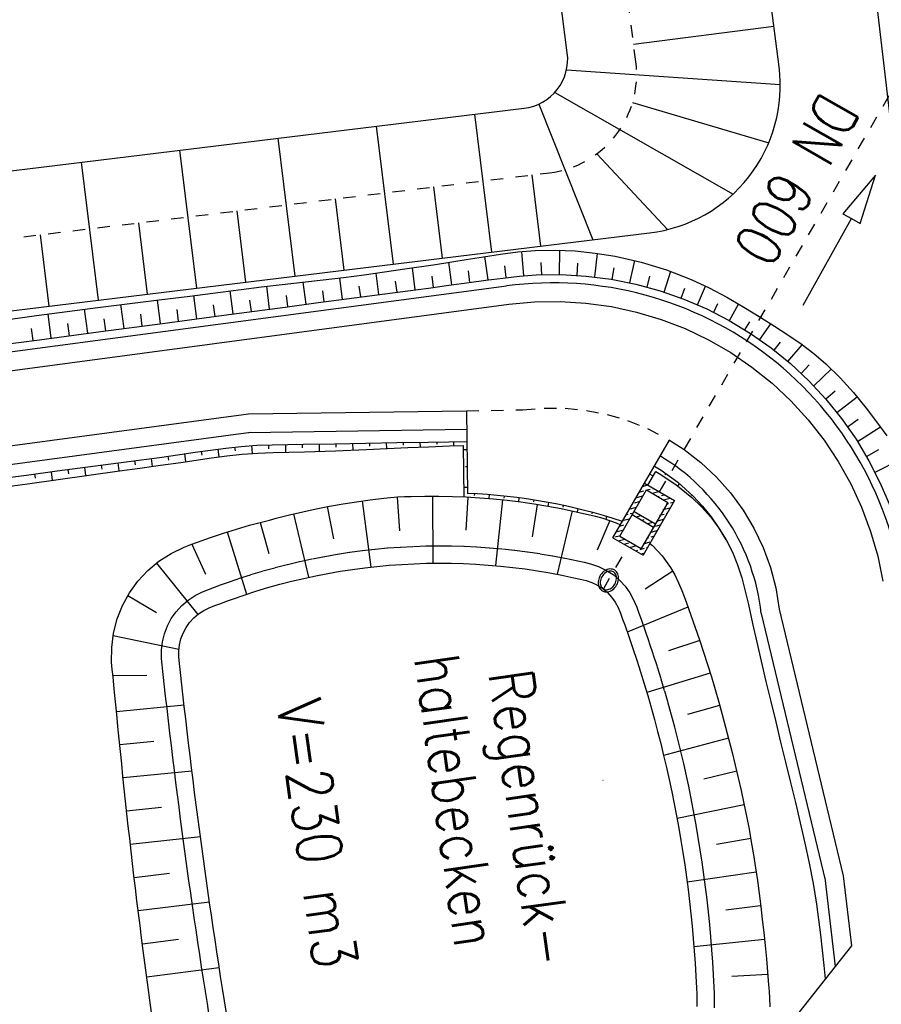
# Model space of a CAD drawing. Extents: x 446388 to 447135, y 445359 to 446567.
# Tile 32 of 80: x 446531 to 446566, y 445851 to 445891. Entities that reach past the tile are written whole.
import ezdxf

# ---------------------------------------------------------------- set-up
doc = ezdxf.new("R2010")
doc.units = 0
doc.header["$LTSCALE"] = 2
doc.header["$MEASUREMENT"] = 0
for name, pattern in [('ACAD_ISO03W100', [0.5, 0.25, -0.25]), ('AUSGEZOGEN', [0]), ('PUNKTX2', [0.5, 0.25, -0.25]), ('STRICHLINIEX2', [0.5, 0.25, -0.25])]:
    doc.linetypes.add(name, pattern=pattern)
for name, color, linetype in [('DB-Andere_Planungen', 15, 'CONTINUOUS'), ('DB-GRABEN', 15, 'AUSGEZOGEN'), ('DB-RRB_41-201d', 15, 'CONTINUOUS'), ('DB-Wege', 15, 'CONTINUOUS'), ('FBRTOP', 250, 'AUSGEZOGEN')]:
    doc.layers.add(name, color=color, linetype=linetype)
doc.styles.add('ROMANS', font='romans.shx', dxfattribs={"width": 0.8})

msp = doc.modelspace()

# ---------------------------------------------------------------- linework, layer by layer
at = {"layer": 'DB-Andere_Planungen', "linetype": 'Continuous'}
for p, q in [((446561.74, 445888.807), (446559.284, 445908.076)), ((446553.191, 445889.365), (446551.011, 445906.472)), ((446553.191, 445889.365), (446551.011, 445906.472)), ((446561.533, 445890.429), (446555.869, 445889.707)), ((446561.533, 445890.429), (446555.869, 445889.707)), ((446553.159, 445888.675), (446561.788, 445888.093)), ((446553.159, 445888.675), (446561.788, 445888.093)), ((446552.688, 445887.768), (446559.884, 445883.664)), ((446552.688, 445887.768), (446559.884, 445883.664)), ((446555.826, 445887.354), (446561.321, 445885.728)), ((446555.826, 445887.354), (446561.321, 445885.728)), ((446500.394, 445880.913), (446551.449, 445887.127)), ((446500.394, 445880.913), (446551.449, 445887.127)), ((446552.035, 445887.292), (446554.223, 445881.814)), ((446550.141, 445881.317), (446549.464, 445886.885)), ((446550.141, 445881.317), (446549.464, 445886.885)), ((446546.171, 445880.834), (446545.493, 445886.402)), ((446546.171, 445880.834), (446545.493, 445886.402)), ((446542.2, 445880.351), (446541.522, 445885.919)), ((446542.2, 445880.351), (446541.522, 445885.919)), ((446538.229, 445879.867), (446537.551, 445885.436)), ((446538.229, 445879.867), (446537.551, 445885.436)), ((446554.382, 445885.286), (446557.235, 445882.226)), ((446534.259, 445879.384), (446533.581, 445884.952)), ((446534.259, 445879.384), (446533.581, 445884.952)), ((446552.127, 445881.559), (446551.776, 445884.437)), ((446552.127, 445881.559), (446551.776, 445884.437)), ((446548.156, 445881.075), (446547.806, 445883.954)), ((446548.156, 445881.075), (446547.806, 445883.954)), ((446544.185, 445880.592), (446543.835, 445883.471)), ((446544.185, 445880.592), (446543.835, 445883.471)), ((446540.215, 445880.109), (446539.864, 445882.987)), ((446540.215, 445880.109), (446539.864, 445882.987)), ((446536.244, 445879.626), (446535.894, 445882.504)), ((446536.244, 445879.626), (446535.894, 445882.504)), ((446499.794, 445875.189), (446556.513, 445882.093)), ((446532.273, 445879.142), (446531.923, 445882.021)), ((446532.273, 445879.142), (446531.923, 445882.021))]:
    msp.add_line(p, q, dxfattribs=at)
at = {"layer": 'DB-Andere_Planungen', "linetype": 'ACAD_ISO03W100'}
for p, q in [((446555.96, 445888.999), (446553.658, 445907.061)), ((446500.471, 445878.192), (446552.475, 445884.522))]:
    msp.add_line(p, q, dxfattribs=at)
at = {"layer": 'DB-Andere_Planungen', "linetype": 'Continuous'}
for centre, major_axis, start_param, end_param in [((446551.207, 445889.112), (1.414, 1.414), 4.048116, 5.624558), ((446551.207, 445889.112), (1.414, 1.414), 4.048116, 5.624558), ((446555.788, 445888.049), (5.941, 0.837), 4.693528, 6.26997), ((446554.91, 445858.006), (-1.414, 1.414), -0.649976, -0.645577)]:
    msp.add_ellipse(centre, major_axis=major_axis, ratio=1, start_param=start_param, end_param=end_param, dxfattribs=at)
at = {"layer": 'DB-Andere_Planungen', "linetype": 'ACAD_ISO03W100'}
msp.add_ellipse((446551.992, 445888.493), major_axis=(3.961, 0.557), ratio=1, start_param=4.69392, end_param=6.270362, dxfattribs=at)
at = {"layer": 'DB-GRABEN', "linetype": 'Continuous'}
msp.add_line((446565.246, 445895.061), (446568.136, 445870.215), dxfattribs=at)
at = {"layer": 'DB-RRB_41-201d', "linetype": 'STRICHLINIEX2'}
for p, q in [((446556.919, 445871.637), (446568.472, 445891.587)), ((446554.648, 445867.716), (446555.641, 445869.43))]:
    msp.add_line(p, q, dxfattribs=at)
at = {"layer": 'DB-RRB_41-201d', "linetype": 'Continuous'}
for p, q in [((446565.633, 445884.423), (446564.312, 445882.869)), ((446565.011, 445882.48), (446565.633, 445884.423)), ((446562.719, 445879.178), (446564.661, 445882.674)), ((446564.312, 445882.869), (446564.661, 445882.674)), ((446564.661, 445882.674), (446565.011, 445882.48)), ((446555.035, 445869.781), (446556.313, 445871.988)), ((446556.43, 445871.907), (446556.209, 445871.848)), ((446556.313, 445871.988), (446557.525, 445871.286)), ((446546.612, 445871.446), (446546.889, 445871.455)), ((446546.889, 445871.455), (446547.443, 445871.466)), ((446547.443, 445871.466), (446547.998, 445871.466)), ((446547.751, 445871.468), (446547.76, 445868.76)), ((446547.998, 445871.466), (446548.552, 445871.455)), ((446548.552, 445871.455), (446549.105, 445871.433)), ((446555.309, 445869.854), (446556.386, 445871.715)), ((446556.217, 445871.461), (446555.943, 445871.388)), ((446556.261, 445871.667), (446556.08, 445871.619)), ((446556.386, 445871.715), (446557.251, 445871.213)), ((446556.533, 445871.74), (446556.387, 445871.701)), ((446556.889, 445871.641), (446556.616, 445871.568)), ((446556.66, 445871.774), (446556.624, 445871.764)), ((446556.902, 445871.451), (446556.845, 445871.436)), ((446557.118, 445871.509), (446556.992, 445871.475)), ((446543.048, 445870.955), (446543.591, 445871.062)), ((446543.591, 445871.062), (446544.136, 445871.158)), ((446544.136, 445871.158), (446544.683, 445871.243)), ((446544.683, 445871.243), (446545.232, 445871.318)), ((446544.903, 445871.274), (446545.262, 445868.604)), ((446545.232, 445871.318), (446545.783, 445871.381)), ((446545.783, 445871.381), (446546.059, 445871.409)), ((446546.059, 445871.409), (446546.335, 445871.432)), ((446546.323, 445871.431), (446546.416, 445870.072)), ((446546.335, 445871.432), (446546.612, 445871.446)), ((446549.17, 445871.429), (446549.097, 445870.086)), ((446549.105, 445871.433), (446549.658, 445871.399)), ((446549.658, 445871.399), (446550.21, 445871.354)), ((446550.21, 445871.354), (446550.76, 445871.298)), ((446550.576, 445871.318), (446550.295, 445868.662)), ((446550.76, 445871.298), (446551.31, 445871.231)), ((446551.31, 445871.231), (446551.857, 445871.153)), ((446551.973, 445871.134), (446551.767, 445869.825)), ((446551.857, 445871.153), (446552.403, 445871.063)), ((446552.403, 445871.063), (446552.946, 445870.963)), ((446555.815, 445871.16), (446555.81, 445871.158)), ((446556.084, 445871.232), (446555.906, 445871.184)), ((446557.251, 445871.213), (446556.174, 445869.353)), ((446557.525, 445871.286), (446556.247, 445869.08)), ((446557.347, 445871.376), (446557.074, 445871.303)), ((446557.271, 445871.161), (446557.185, 445871.139)), ((446557.459, 445871.212), (446557.361, 445871.186)), ((446541.703, 445870.641), (446541.97, 445870.71)), ((446541.97, 445870.71), (446542.508, 445870.838)), ((446542.14, 445870.752), (446542.747, 445868.19)), ((446542.508, 445870.838), (446543.048, 445870.955)), ((446543.502, 445871.045), (446543.757, 445869.738)), ((446553.387, 445870.872), (446552.788, 445868.311)), ((446552.946, 445870.963), (446553.488, 445870.851)), ((446553.488, 445870.851), (446554.027, 445870.729)), ((446554.027, 445870.729), (446554.326, 445870.657)), ((446554.326, 445870.657), (446554.624, 445870.578)), ((446555.641, 445870.725), (446555.544, 445870.699)), ((446555.951, 445871.002), (446555.677, 445870.929)), ((446555.818, 445870.772), (446555.731, 445870.749)), ((446555.81, 445870.719), (446556.675, 445870.218)), ((446555.885, 445870.849), (446556.75, 445870.348)), ((446556.168, 445870.672), (446555.964, 445870.617)), ((446557.096, 445870.726), (446556.919, 445870.679)), ((446557.326, 445870.982), (446557.052, 445870.909)), ((446557.193, 445870.752), (446557.187, 445870.751)), ((446539.836, 445870.137), (446540.366, 445870.292)), ((446540.366, 445870.292), (446540.9, 445870.435)), ((446540.792, 445870.407), (446541.141, 445869.144)), ((446540.9, 445870.435), (446541.167, 445870.503)), ((446541.167, 445870.503), (446541.435, 445870.571)), ((446541.435, 445870.571), (446541.703, 445870.641)), ((446554.911, 445870.488), (446554.392, 445869.284)), ((446554.624, 445870.578), (446555.17, 445870.394)), ((446555.17, 445870.394), (446555.344, 445870.313)), ((446555.466, 445870.29), (446555.285, 445870.241)), ((446555.685, 445870.542), (446555.411, 445870.469)), ((446556.281, 445870.508), (446556.193, 445870.484)), ((446556.398, 445870.539), (446556.372, 445870.532)), ((446556.627, 445870.406), (446556.422, 445870.352)), ((446556.921, 445870.291), (446556.74, 445870.243)), ((446557.06, 445870.523), (446556.786, 445870.449)), ((446538.784, 445869.797), (446539.308, 445869.972)), ((446539.308, 445869.972), (446539.836, 445870.137)), ((446539.461, 445870.021), (446540.246, 445867.508)), ((446555.419, 445870.083), (446555.145, 445870.009)), ((446556.794, 445870.063), (446556.52, 445869.99)), ((446537.719, 445869.404), (446537.99, 445869.511)), ((446537.99, 445869.511), (446538.264, 445869.611)), ((446538.028, 445869.525), (446538.587, 445868.322)), ((446538.264, 445869.611), (446538.784, 445869.797)), ((446555.02, 445869.782), (446555.014, 445869.78)), ((446555.035, 445869.781), (446556.247, 445869.08)), ((446555.287, 445869.853), (446555.11, 445869.806)), ((446555.516, 445869.721), (446555.243, 445869.648)), ((446555.309, 445869.854), (446556.174, 445869.353)), ((446555.66, 445869.565), (446555.479, 445869.517)), ((446556.528, 445869.604), (446556.254, 445869.53)), ((446556.475, 445869.784), (446556.387, 445869.76)), ((446556.524, 445869.558), (446556.625, 445869.474)), ((446556.661, 445869.833), (446556.566, 445869.808)), ((446556.625, 445869.474), (446557.022, 445869.052)), ((446536.705, 445868.84), (446537.196, 445869.151)), ((446537.196, 445869.151), (446537.719, 445869.404)), ((446555.974, 445869.455), (446555.702, 445869.382)), ((446556.029, 445869.276), (446555.931, 445869.249)), ((446556.3, 445869.349), (446556.119, 445869.3)), ((446556.262, 445869.144), (446556.16, 445869.117)), ((446556.395, 445869.374), (446556.391, 445869.373)), ((446536.256, 445868.467), (446536.705, 445868.84)), ((446536.608, 445868.766), (446538.273, 445866.686)), ((446545.508, 445868.631), (446546.006, 445868.677)), ((446546.006, 445868.677), (446546.505, 445868.713)), ((446546.505, 445868.713), (446547.004, 445868.739)), ((446547.004, 445868.739), (446547.504, 445868.755)), ((446547.504, 445868.755), (446548.004, 445868.762)), ((446548.004, 445868.762), (446548.504, 445868.758)), ((446548.504, 445868.758), (446549.004, 445868.744)), ((446549.004, 445868.744), (446549.503, 445868.72)), ((446549.503, 445868.72), (446550.002, 445868.686)), ((446550.002, 445868.686), (446550.5, 445868.643)), ((446557.022, 445869.052), (446557.36, 445868.584)), ((446535.858, 445868.04), (446536.256, 445868.467)), ((446543.038, 445868.252), (446543.529, 445868.347)), ((446543.529, 445868.347), (446544.022, 445868.433)), ((446544.022, 445868.433), (446544.516, 445868.509)), ((446544.516, 445868.509), (446545.012, 445868.575)), ((446545.012, 445868.575), (446545.508, 445868.631)), ((446550.5, 445868.643), (446550.997, 445868.589)), ((446550.997, 445868.589), (446551.493, 445868.525)), ((446551.493, 445868.525), (446551.988, 445868.452)), ((446551.988, 445868.452), (446552.481, 445868.368)), ((446552.481, 445868.368), (446552.972, 445868.275)), ((446552.972, 445868.275), (446553.217, 445868.224)), ((446554.533, 445868.283), (446554.502, 445868.229)), ((446554.569, 445868.333), (446554.533, 445868.283)), ((446554.61, 445868.379), (446554.569, 445868.333)), ((446554.655, 445868.42), (446554.61, 445868.379)), ((446554.657, 445868.305), (446554.621, 445868.262)), ((446554.703, 445868.454), (446554.655, 445868.42)), ((446554.697, 445868.344), (446554.657, 445868.305)), ((446554.74, 445868.377), (446554.697, 445868.344)), ((446554.754, 445868.483), (446554.703, 445868.454)), ((446554.785, 445868.404), (446554.74, 445868.377)), ((446554.806, 445868.504), (446554.754, 445868.483)), ((446554.831, 445868.424), (446554.785, 445868.404)), ((446554.859, 445868.518), (446554.806, 445868.504)), ((446554.878, 445868.436), (446554.831, 445868.424)), ((446554.911, 445868.525), (446554.859, 445868.518)), ((446554.924, 445868.441), (446554.878, 445868.436)), ((446554.963, 445868.524), (446554.911, 445868.525)), ((446554.969, 445868.438), (446554.924, 445868.441)), ((446555.013, 445868.516), (446554.963, 445868.524)), ((446555.011, 445868.428), (446554.969, 445868.438)), ((446555.05, 445868.41), (446555.011, 445868.428)), ((446555.06, 445868.5), (446555.013, 445868.516)), ((446555.085, 445868.385), (446555.05, 445868.41)), ((446555.103, 445868.477), (446555.06, 445868.5)), ((446555.115, 445868.353), (446555.085, 445868.385)), ((446555.143, 445868.447), (446555.103, 445868.477)), ((446555.14, 445868.316), (446555.115, 445868.353)), ((446555.159, 445868.274), (446555.14, 445868.316)), ((446555.178, 445868.411), (446555.143, 445868.447)), ((446555.171, 445868.227), (446555.159, 445868.274)), ((446555.207, 445868.369), (446555.178, 445868.411)), ((446555.23, 445868.323), (446555.207, 445868.369)), ((446555.248, 445868.272), (446555.23, 445868.323)), ((446555.258, 445868.217), (446555.248, 445868.272)), ((446557.446, 445868.439), (446556.339, 445867.713)), ((446557.36, 445868.584), (446557.531, 445868.284)), ((446557.531, 445868.284), (446557.681, 445867.972)), ((446535.515, 445867.566), (446535.858, 445868.04)), ((446541.097, 445867.772), (446541.579, 445867.906)), ((446541.579, 445867.906), (446542.063, 445868.031)), ((446542.063, 445868.031), (446542.55, 445868.146)), ((446542.55, 445868.146), (446543.038, 445868.252)), ((446553.217, 445868.224), (446553.461, 445868.172)), ((446553.461, 445868.172), (446553.706, 445868.12)), ((446553.706, 445868.12), (446553.948, 445868.058)), ((446553.948, 445868.058), (446554.184, 445867.977)), ((446554.184, 445867.977), (446554.41, 445867.87)), ((446554.444, 445868.055), (446554.438, 445867.996)), ((446554.438, 445867.996), (446554.439, 445867.939)), ((446554.439, 445867.939), (446554.446, 445867.883)), ((446554.457, 445868.115), (446554.444, 445868.055)), ((446554.446, 445867.883), (446554.46, 445867.83)), ((446554.476, 445868.173), (446554.457, 445868.115)), ((446554.502, 445868.229), (446554.476, 445868.173)), ((446554.523, 445868.003), (446554.522, 445867.951)), ((446554.522, 445867.951), (446554.528, 445867.901)), ((446554.53, 445868.057), (446554.523, 445868.003)), ((446554.528, 445867.901), (446554.541, 445867.854)), ((446554.544, 445868.11), (446554.53, 445868.057)), ((446554.564, 445868.163), (446554.544, 445868.11)), ((446554.59, 445868.214), (446554.564, 445868.163)), ((446554.621, 445868.262), (446554.59, 445868.214)), ((446555.078, 445867.866), (446555.109, 445867.913)), ((446555.109, 445867.913), (446555.135, 445867.964)), ((446555.135, 445867.964), (446555.155, 445868.017)), ((446555.155, 445868.017), (446555.169, 445868.071)), ((446555.169, 445868.071), (446555.177, 445868.124)), ((446555.177, 445868.177), (446555.171, 445868.227)), ((446555.177, 445868.124), (446555.177, 445868.177)), ((446555.183, 445867.871), (446555.211, 445867.926)), ((446555.211, 445867.926), (446555.234, 445867.984)), ((446555.234, 445867.984), (446555.25, 445868.042)), ((446555.25, 445868.042), (446555.259, 445868.102)), ((446555.262, 445868.16), (446555.258, 445868.217)), ((446555.259, 445868.102), (446555.262, 445868.16)), ((446557.681, 445867.972), (446557.815, 445867.653)), ((446535.233, 445867.054), (446535.515, 445867.566)), ((446539.67, 445867.311), (446540.143, 445867.474)), ((446540.143, 445867.474), (446540.619, 445867.628)), ((446540.619, 445867.628), (446541.097, 445867.772)), ((446554.41, 445867.87), (446554.619, 445867.735)), ((446554.46, 445867.83), (446554.48, 445867.781)), ((446554.48, 445867.781), (446554.507, 445867.736)), ((446554.507, 445867.736), (446554.539, 445867.697)), ((446554.539, 445867.697), (446554.576, 445867.664)), ((446554.541, 445867.854), (446554.56, 445867.811)), ((446554.56, 445867.811), (446554.584, 445867.774)), ((446554.576, 445867.664), (446554.618, 445867.638)), ((446554.584, 445867.774), (446554.614, 445867.742)), ((446554.614, 445867.742), (446554.649, 445867.718)), ((446554.618, 445867.638), (446554.663, 445867.619)), ((446554.619, 445867.735), (446554.811, 445867.573)), ((446554.649, 445867.718), (446554.688, 445867.7)), ((446554.663, 445867.619), (446554.712, 445867.606)), ((446554.688, 445867.7), (446554.731, 445867.689)), ((446554.712, 445867.606), (446554.762, 445867.602)), ((446554.731, 445867.689), (446554.775, 445867.686)), ((446554.762, 445867.602), (446554.815, 445867.605)), ((446554.775, 445867.686), (446554.822, 445867.691)), ((446554.811, 445867.573), (446554.981, 445867.39)), ((446554.815, 445867.605), (446554.868, 445867.615)), ((446554.822, 445867.691), (446554.868, 445867.704)), ((446554.868, 445867.704), (446554.915, 445867.723)), ((446554.868, 445867.615), (446554.92, 445867.633)), ((446554.915, 445867.723), (446554.96, 445867.75)), ((446554.92, 445867.633), (446554.971, 445867.658)), ((446554.96, 445867.75), (446555.003, 445867.783)), ((446554.971, 445867.658), (446555.021, 445867.69)), ((446555.003, 445867.783), (446555.042, 445867.822)), ((446555.021, 445867.69), (446555.067, 445867.727)), ((446555.042, 445867.822), (446555.078, 445867.866)), ((446555.067, 445867.727), (446555.11, 445867.771)), ((446555.11, 445867.771), (446555.149, 445867.819)), ((446555.149, 445867.819), (446555.183, 445867.871)), ((446557.815, 445867.653), (446557.91, 445867.408)), ((446535.45, 445867.46), (446536.6, 445866.766)), ((446538.966, 445867.051), (446539.201, 445867.138)), ((446539.201, 445867.138), (446539.435, 445867.225)), ((446539.435, 445867.225), (446539.67, 445867.311)), ((446554.981, 445867.39), (446555.126, 445867.187)), ((446555.126, 445867.187), (446555.241, 445866.966)), ((446557.91, 445867.408), (446558.001, 445867.161)), ((446558.001, 445867.161), (446558.181, 445866.666)), ((446535.016, 445866.508), (446535.233, 445867.054)), ((446538.112, 445866.548), (446538.302, 445866.709)), ((446538.302, 445866.709), (446538.512, 445866.844)), ((446538.512, 445866.844), (446538.735, 445866.956)), ((446538.735, 445866.956), (446538.966, 445867.051)), ((446555.241, 445866.966), (446555.337, 445866.735)), ((446555.337, 445866.735), (446555.425, 445866.501)), ((446558.063, 445866.99), (446555.611, 445865.976)), ((446534.87, 445865.94), (446535.016, 445866.508)), ((446537.8, 445866.158), (446537.943, 445866.363)), ((446537.943, 445866.363), (446538.112, 445866.548)), ((446555.425, 445866.501), (446555.509, 445866.265)), ((446558.181, 445866.666), (446558.356, 445866.169)), ((446534.797, 445865.355), (446534.87, 445865.94)), ((446537.592, 445865.705), (446537.682, 445865.938)), ((446537.682, 445865.938), (446537.8, 445866.158)), ((446555.509, 445866.265), (446555.676, 445865.794)), ((446558.356, 445866.169), (446558.527, 445865.671)), ((446534.853, 445865.835), (446537.512, 445865.287)), ((446537.533, 445865.462), (446537.592, 445865.705)), ((446555.676, 445865.794), (446555.838, 445865.321)), ((446558.538, 445865.636), (446557.275, 445865.215)), ((446558.527, 445865.671), (446558.692, 445865.171)), ((446534.796, 445864.767), (446534.797, 445865.355)), ((446537.506, 445865.214), (446537.533, 445865.462)), ((446537.507, 445864.964), (446537.506, 445865.214)), ((446555.838, 445865.321), (446555.995, 445864.846)), ((446558.692, 445865.171), (446558.852, 445864.669)), ((446534.82, 445864.469), (446534.796, 445864.767)), ((446537.529, 445864.715), (446537.507, 445864.964)), ((446537.56, 445864.467), (446537.529, 445864.715)), ((446555.995, 445864.846), (446556.147, 445864.37)), ((446534.852, 445864.172), (446534.82, 445864.469)), ((446537.588, 445864.218), (446537.56, 445864.467)), ((446556.147, 445864.37), (446556.295, 445863.892)), ((446558.958, 445864.325), (446556.399, 445863.543)), ((446558.852, 445864.669), (446559.007, 445864.166)), ((446534.846, 445864.225), (446536.214, 445864.244)), ((446534.902, 445863.669), (446534.852, 445864.172)), ((446537.614, 445863.97), (446537.588, 445864.218)), ((446537.67, 445863.473), (446537.614, 445863.97)), ((446559.007, 445864.166), (446559.157, 445863.661)), ((446534.951, 445863.167), (446534.902, 445863.669)), ((446556.295, 445863.892), (446556.438, 445863.413)), ((446559.157, 445863.661), (446559.302, 445863.154)), ((446535.001, 445862.664), (446534.951, 445863.167)), ((446537.726, 445862.976), (446537.67, 445863.473)), ((446556.438, 445863.413), (446556.576, 445862.933)), ((446559.302, 445863.154), (446559.442, 445862.646)), ((446534.99, 445862.771), (446537.718, 445863.045)), ((446537.784, 445862.479), (446537.726, 445862.976)), ((446556.576, 445862.933), (446556.709, 445862.451)), ((446559.341, 445863.013), (446558.049, 445862.644)), ((446535.052, 445862.162), (446535.001, 445862.664)), ((446537.842, 445861.983), (446537.784, 445862.479)), ((446556.709, 445862.451), (446556.838, 445861.968)), ((446559.442, 445862.646), (446559.579, 445862.137)), ((446535.103, 445861.659), (446535.052, 445862.162)), ((446537.901, 445861.486), (446537.842, 445861.983)), ((446556.838, 445861.968), (446556.962, 445861.483)), ((446559.579, 445862.137), (446559.716, 445861.628)), ((446535.153, 445861.156), (446535.103, 445861.659)), ((446535.125, 445861.436), (446536.5, 445861.573)), ((446559.7, 445861.689), (446557.079, 445861.001)), ((446559.716, 445861.628), (446559.847, 445861.118)), ((446535.203, 445860.654), (446535.153, 445861.156)), ((446537.961, 445860.99), (446537.901, 445861.486)), ((446556.962, 445861.483), (446557.08, 445860.998)), ((446559.847, 445861.118), (446559.974, 445860.606)), ((446538.022, 445860.494), (446537.961, 445860.99)), ((446557.08, 445860.998), (446557.194, 445860.511)), ((446535.254, 445860.151), (446535.203, 445860.654)), ((446535.26, 445860.1), (446538.036, 445860.378)), ((446538.084, 445859.998), (446538.022, 445860.494)), ((446557.194, 445860.511), (446557.303, 445860.023)), ((446560.033, 445860.359), (446558.7, 445860.04)), ((446559.974, 445860.606), (446560.095, 445860.092)), ((446535.307, 445859.649), (446535.254, 445860.151)), ((446538.147, 445859.502), (446538.084, 445859.998)), ((446557.303, 445860.023), (446557.408, 445859.534)), ((446560.095, 445860.092), (446560.212, 445859.578)), ((446535.36, 445859.146), (446535.307, 445859.649)), ((446557.408, 445859.534), (446557.507, 445859.044)), ((446560.212, 445859.578), (446560.323, 445859.062)), ((446535.414, 445858.644), (446535.36, 445859.146)), ((446538.21, 445859.006), (446538.147, 445859.502)), ((446535.402, 445858.755), (446536.803, 445858.905)), ((446538.275, 445858.51), (446538.21, 445859.006)), ((446557.507, 445859.044), (446557.601, 445858.553)), ((446560.335, 445859.005), (446557.621, 445858.447)), ((446560.323, 445859.062), (446560.429, 445858.545)), ((446535.469, 445858.142), (446535.414, 445858.644)), ((446538.34, 445858.014), (446538.275, 445858.51)), ((446557.601, 445858.553), (446557.691, 445858.061)), ((446560.429, 445858.545), (446560.528, 445858.026)), ((446535.525, 445857.64), (446535.469, 445858.142)), ((446538.407, 445857.518), (446538.34, 445858.014)), ((446557.691, 445858.061), (446557.775, 445857.568)), ((446560.528, 445858.026), (446560.62, 445857.506)), ((446535.582, 445857.138), (446535.525, 445857.64)), ((446535.55, 445857.415), (446538.379, 445857.729)), ((446557.775, 445857.568), (446557.855, 445857.074)), ((446560.595, 445857.649), (446559.218, 445857.406)), ((446535.64, 445856.636), (446535.582, 445857.138)), ((446538.474, 445857.023), (446538.407, 445857.518)), ((446560.62, 445857.506), (446560.706, 445856.985)), ((446538.542, 445856.528), (446538.474, 445857.023)), ((446557.855, 445857.074), (446557.93, 445856.58)), ((446560.706, 445856.985), (446560.787, 445856.463)), ((446535.698, 445856.134), (446535.64, 445856.636)), ((446538.611, 445856.033), (446538.542, 445856.528)), ((446557.93, 445856.58), (446557.999, 445856.085)), ((446560.787, 445856.463), (446560.863, 445855.941)), ((446535.758, 445855.632), (446535.698, 445856.134)), ((446535.706, 445856.071), (446537.132, 445856.24)), ((446538.681, 445855.537), (446538.611, 445856.033)), ((446557.999, 445856.085), (446558.064, 445855.589)), ((446560.813, 445856.284), (446558.027, 445855.874)), ((446535.819, 445855.13), (446535.758, 445855.632)), ((446558.064, 445855.589), (446558.124, 445855.093)), ((446560.863, 445855.941), (446560.934, 445855.417)), ((446538.752, 445855.042), (446538.681, 445855.537)), ((446560.934, 445855.417), (446561, 445854.893)), ((446535.88, 445854.629), (446535.819, 445855.13)), ((446535.867, 445854.733), (446538.746, 445855.083)), ((446538.824, 445854.548), (446538.752, 445855.042)), ((446558.124, 445855.093), (446558.179, 445854.596)), ((446560.996, 445854.924), (446559.589, 445854.747)), ((446561, 445854.893), (446561.06, 445854.368)), ((446535.943, 445854.127), (446535.88, 445854.629)), ((446538.896, 445854.053), (446538.824, 445854.548)), ((446558.179, 445854.596), (446558.229, 445854.098)), ((446561.06, 445854.368), (446561.12, 445853.843)), ((446536.006, 445853.626), (446535.943, 445854.127)), ((446538.97, 445853.558), (446538.896, 445854.053)), ((446558.229, 445854.098), (446558.274, 445853.6)), ((446536.07, 445853.124), (446536.006, 445853.626)), ((446536.036, 445853.391), (446537.488, 445853.578)), ((446558.274, 445853.6), (446558.314, 445853.102)), ((446561.151, 445853.56), (446558.301, 445853.264)), ((446561.12, 445853.843), (446561.177, 445853.317)), ((446539.044, 445853.064), (446538.97, 445853.558)), ((446561.177, 445853.317), (446561.229, 445852.79)), ((446536.135, 445852.623), (446536.07, 445853.124)), ((446539.12, 445852.57), (446539.044, 445853.064)), ((446558.314, 445853.102), (446558.349, 445852.603)), ((446561.229, 445852.79), (446561.275, 445852.263)), ((446536.201, 445852.122), (446536.135, 445852.623)), ((446536.21, 445852.055), (446539.14, 445852.441)), ((446539.196, 445852.076), (446539.12, 445852.57)), ((446558.349, 445852.603), (446558.378, 445852.104)), ((446536.267, 445851.621), (446536.201, 445852.122)), ((446539.273, 445851.582), (446539.196, 445852.076)), ((446558.378, 445852.104), (446558.403, 445851.605)), ((446561.284, 445852.154), (446559.834, 445852.074)), ((446561.275, 445852.263), (446561.317, 445851.736)), ((446536.335, 445851.12), (446536.267, 445851.621)), ((446539.351, 445851.088), (446539.273, 445851.582)), ((446558.403, 445851.605), (446558.415, 445851.355)), ((446561.317, 445851.736), (446561.336, 445851.472)), ((446558.415, 445851.355), (446558.423, 445851.105)), ((446561.336, 445851.472), (446561.352, 445851.207)), ((446561.352, 445851.207), (446561.363, 445850.851)), ((446536.403, 445850.619), (446536.335, 445851.12)), ((446539.43, 445850.594), (446539.351, 445851.088)), ((446558.423, 445851.105), (446558.424, 445850.855))]:
    msp.add_line(p, q, dxfattribs=at)
at = {"layer": 'DB-RRB_41-201d', "linetype": 'PUNKTX2'}
for p, q in [((446547.488, 445869.455), (446548.002, 445869.462)), ((446548.002, 445869.462), (446548.516, 445869.458)), ((446543.402, 445869.036), (446543.909, 445869.124)), ((446543.909, 445869.124), (446544.417, 445869.202)), ((446544.417, 445869.202), (446544.926, 445869.27)), ((446544.926, 445869.27), (446545.437, 445869.327)), ((446545.437, 445869.327), (446545.949, 445869.375)), ((446545.949, 445869.375), (446546.461, 445869.412)), ((446546.461, 445869.412), (446546.975, 445869.439)), ((446546.975, 445869.439), (446547.488, 445869.455)), ((446548.516, 445869.458), (446549.03, 445869.443)), ((446549.03, 445869.443), (446549.543, 445869.419)), ((446549.543, 445869.419), (446550.056, 445869.384)), ((446550.056, 445869.384), (446550.568, 445869.339)), ((446550.568, 445869.339), (446551.079, 445869.284)), ((446551.079, 445869.284), (446551.589, 445869.219)), ((446551.589, 445869.219), (446552.098, 445869.143)), ((446552.098, 445869.143), (446552.604, 445869.057)), ((446541.397, 445868.582), (446541.895, 445868.711)), ((446541.895, 445868.711), (446542.395, 445868.829)), ((446542.395, 445868.829), (446542.898, 445868.937)), ((446542.898, 445868.937), (446543.402, 445869.036)), ((446552.604, 445869.057), (446553.109, 445868.961)), ((446553.109, 445868.961), (446553.361, 445868.909)), ((446553.361, 445868.909), (446553.612, 445868.855)), ((446553.612, 445868.855), (446553.872, 445868.799)), ((446553.872, 445868.799), (446554.129, 445868.734)), ((446554.129, 445868.734), (446554.449, 445868.625)), ((446539.921, 445868.138), (446540.41, 445868.296)), ((446540.41, 445868.296), (446540.902, 445868.444)), ((446540.902, 445868.444), (446541.397, 445868.582)), ((446554.449, 445868.625), (446554.753, 445868.48)), ((446554.753, 445868.48), (446555.036, 445868.297)), ((446555.036, 445868.297), (446555.294, 445868.08)), ((446538.953, 445867.793), (446539.194, 445867.882)), ((446539.194, 445867.882), (446539.435, 445867.97)), ((446539.435, 445867.97), (446539.921, 445868.138)), ((446555.294, 445868.08), (446555.524, 445867.832)), ((446538.165, 445867.452), (446538.467, 445867.603)), ((446538.467, 445867.603), (446538.708, 445867.702)), ((446538.708, 445867.702), (446538.953, 445867.793)), ((446555.524, 445867.832), (446555.719, 445867.558)), ((446555.719, 445867.558), (446555.869, 445867.275)), ((446537.625, 445867.051), (446537.882, 445867.269)), ((446537.882, 445867.269), (446538.165, 445867.452)), ((446555.869, 445867.275), (446555.994, 445866.978)), ((446537.204, 445866.526), (446537.398, 445866.801)), ((446537.398, 445866.801), (446537.625, 445867.051)), ((446555.994, 445866.978), (446556.082, 445866.741)), ((446556.082, 445866.741), (446556.168, 445866.502)), ((446537.045, 445866.228), (446537.204, 445866.526)), ((446556.168, 445866.502), (446556.337, 445866.024)), ((446536.844, 445865.586), (446536.924, 445865.913)), ((446536.924, 445865.913), (446537.045, 445866.228)), ((446556.337, 445866.024), (446556.501, 445865.544)), ((446536.807, 445865.25), (446536.844, 445865.586)), ((446556.501, 445865.544), (446556.66, 445865.063)), ((446536.809, 445864.913), (446536.807, 445865.25)), ((446536.832, 445864.652), (446536.809, 445864.913)), ((446556.66, 445865.063), (446556.815, 445864.58)), ((446536.864, 445864.391), (446536.832, 445864.652)), ((446536.892, 445864.142), (446536.864, 445864.391)), ((446556.815, 445864.58), (446556.965, 445864.096)), ((446536.919, 445863.893), (446536.892, 445864.142)), ((446556.965, 445864.096), (446557.11, 445863.61)), ((446536.974, 445863.395), (446536.919, 445863.893)), ((446557.11, 445863.61), (446557.25, 445863.123)), ((446537.031, 445862.897), (446536.974, 445863.395)), ((446557.25, 445863.123), (446557.385, 445862.634)), ((446537.088, 445862.399), (446537.031, 445862.897)), ((446537.147, 445861.901), (446537.088, 445862.399)), ((446557.385, 445862.634), (446557.515, 445862.144)), ((446557.515, 445862.144), (446557.641, 445861.653)), ((446537.206, 445861.403), (446537.147, 445861.901)), ((446557.641, 445861.653), (446557.761, 445861.161)), ((446537.266, 445860.905), (446537.206, 445861.403)), ((446557.761, 445861.161), (446557.877, 445860.667)), ((446537.327, 445860.408), (446537.266, 445860.905)), ((446537.389, 445859.91), (446537.327, 445860.408)), ((446557.877, 445860.667), (446557.987, 445860.172)), ((446557.987, 445860.172), (446558.093, 445859.676)), ((446537.452, 445859.413), (446537.389, 445859.91)), ((446558.093, 445859.676), (446558.194, 445859.179)), ((446537.516, 445858.916), (446537.452, 445859.413)), ((446558.194, 445859.179), (446558.289, 445858.681)), ((446537.581, 445858.419), (446537.516, 445858.916)), ((446537.646, 445857.922), (446537.581, 445858.419)), ((446558.289, 445858.681), (446558.38, 445858.183)), ((446558.38, 445858.183), (446558.466, 445857.683)), ((446537.713, 445857.425), (446537.646, 445857.922)), ((446558.466, 445857.683), (446558.547, 445857.182)), ((446537.78, 445856.928), (446537.713, 445857.425)), ((446558.547, 445857.182), (446558.622, 445856.681)), ((446537.849, 445856.432), (446537.78, 445856.928)), ((446537.918, 445855.935), (446537.849, 445856.432)), ((446558.622, 445856.681), (446558.693, 445856.179)), ((446558.693, 445856.179), (446558.759, 445855.676)), ((446537.988, 445855.439), (446537.918, 445855.935)), ((446558.759, 445855.676), (446558.819, 445855.173)), ((446538.059, 445854.943), (446537.988, 445855.439)), ((446558.819, 445855.173), (446558.875, 445854.669)), ((446538.131, 445854.447), (446538.059, 445854.943)), ((446538.204, 445853.951), (446538.131, 445854.447)), ((446558.875, 445854.669), (446558.926, 445854.165)), ((446558.926, 445854.165), (446558.971, 445853.66)), ((446538.278, 445853.455), (446538.204, 445853.951)), ((446558.971, 445853.66), (446559.012, 445853.154)), ((446538.352, 445852.959), (446538.278, 445853.455)), ((446538.428, 445852.464), (446538.352, 445852.959)), ((446559.012, 445853.154), (446559.047, 445852.648)), ((446538.504, 445851.968), (446538.428, 445852.464)), ((446559.047, 445852.648), (446559.077, 445852.142)), ((446559.077, 445852.142), (446559.103, 445851.636)), ((446538.582, 445851.473), (446538.504, 445851.968)), ((446559.103, 445851.636), (446559.114, 445851.383)), ((446538.66, 445850.978), (446538.582, 445851.473)), ((446559.114, 445851.383), (446559.123, 445851.129)), ((446538.739, 445850.483), (446538.66, 445850.978)), ((446559.123, 445851.129), (446559.122, 445850.812))]:
    msp.add_line(p, q, dxfattribs=at)
at = {"layer": 'DB-Wege', "linetype": 'Continuous'}
for p, q in [((446551.891, 445881.384), (446552.699, 445881.402)), ((446552.699, 445881.402), (446553.508, 445881.367)), ((446552.874, 445880.411), (446552.886, 445881.398)), ((446547.874, 445880.826), (446549.109, 445881.02)), ((446549.109, 445881.02), (446549.803, 445881.133)), ((446549.803, 445881.133), (446550.497, 445881.239)), ((446549.991, 445880.197), (446549.868, 445881.143)), ((446550.497, 445881.239), (446551.193, 445881.327)), ((446551.193, 445881.327), (446551.891, 445881.384)), ((446551.439, 445880.363), (446551.361, 445881.343)), ((446553.508, 445881.367), (446554.315, 445881.283)), ((446554.299, 445880.315), (446554.412, 445881.269)), ((446554.315, 445881.283), (446555.117, 445881.154)), ((446555.117, 445881.154), (446556.169, 445880.918)), ((446545.813, 445880.519), (446546.638, 445880.64)), ((446546.638, 445880.64), (446547.874, 445880.826)), ((446547.053, 445879.801), (446546.938, 445880.685)), ((446548.525, 445879.995), (446548.402, 445880.907)), ((446550.717, 445880.29), (446550.664, 445880.772)), ((446552.158, 445880.405), (446552.139, 445880.899)), ((446553.589, 445880.381), (446553.619, 445880.868)), ((446555.008, 445880.214), (446555.087, 445880.679)), ((446555.714, 445880.078), (446555.911, 445880.982)), ((446556.169, 445880.918), (446557.198, 445880.605)), ((446557.198, 445880.605), (446558.197, 445880.215)), ((446542.505, 445880.107), (446543.334, 445880.198)), ((446543.334, 445880.198), (446544.162, 445880.294)), ((446544.114, 445879.41), (446544.001, 445880.275)), ((446544.162, 445880.294), (446544.988, 445880.402)), ((446544.988, 445880.402), (446545.813, 445880.519)), ((446545.583, 445879.606), (446545.471, 445880.469)), ((446547.788, 445879.897), (446547.729, 445880.346)), ((446549.259, 445880.095), (446549.196, 445880.559)), ((446549.907, 445880.186), (446550.582, 445880.274)), ((446550.582, 445880.274), (446551.259, 445880.348)), ((446551.259, 445880.348), (446551.937, 445880.397)), ((446551.937, 445880.397), (446552.948, 445880.41)), ((446552.948, 445880.41), (446553.959, 445880.351)), ((446553.959, 445880.351), (446554.964, 445880.221)), ((446554.964, 445880.221), (446555.958, 445880.023)), ((446556.415, 445879.907), (446556.529, 445880.345)), ((446557.104, 445879.702), (446557.368, 445880.544)), ((446558.197, 445880.215), (446558.919, 445879.874)), ((446505.593, 445873.947), (446550.731, 445879.955)), ((446539.196, 445879.703), (446540.023, 445879.81)), ((446540.023, 445879.81), (446540.85, 445879.914)), ((446540.85, 445879.914), (446541.677, 445880.014)), ((446541.175, 445879.019), (446541.055, 445879.94)), ((446541.677, 445880.014), (446542.505, 445880.107)), ((446542.644, 445879.214), (446542.528, 445880.109)), ((446544.849, 445879.508), (446544.793, 445879.938)), ((446546.318, 445879.704), (446546.261, 445880.14)), ((446546.755, 445879.762), (446547.581, 445879.87)), ((446547.581, 445879.87), (446548.407, 445879.979)), ((446548.407, 445879.979), (446549.233, 445880.091)), ((446549.233, 445880.091), (446549.907, 445880.186)), ((446555.958, 445880.023), (446556.934, 445879.757)), ((446557.782, 445879.464), (446557.929, 445879.865)), ((446558.449, 445879.192), (446558.769, 445879.948)), ((446558.919, 445879.874), (446559.625, 445879.497)), ((446536.716, 445879.393), (446537.956, 445879.547)), ((446537.956, 445879.547), (446539.196, 445879.703)), ((446538.236, 445878.628), (446538.114, 445879.567)), ((446539.706, 445878.823), (446539.584, 445879.753)), ((446541.91, 445879.117), (446541.85, 445879.572)), ((446543.037, 445879.267), (446544.277, 445879.432)), ((446543.379, 445879.312), (446543.322, 445879.751)), ((446544.277, 445879.432), (446545.516, 445879.597)), ((446545.516, 445879.597), (446546.755, 445879.762)), ((446556.934, 445879.757), (446557.89, 445879.424)), ((446557.89, 445879.424), (446558.821, 445879.025)), ((446559.625, 445879.497), (446560.318, 445879.095)), ((446505.692, 445873.204), (446550.83, 445879.212)), ((446532.995, 445878.922), (446534.235, 445879.081)), ((446533.828, 445878.041), (446533.701, 445879.013)), ((446534.235, 445879.081), (446536.716, 445879.393)), ((446535.297, 445878.237), (446535.172, 445879.199)), ((446536.767, 445878.432), (446536.643, 445879.384)), ((446538.971, 445878.726), (446538.91, 445879.192)), ((446539.32, 445878.772), (446541.798, 445879.102)), ((446540.44, 445878.921), (446540.38, 445879.384)), ((446541.798, 445879.102), (446543.037, 445879.267)), ((446550.83, 445879.212), (446551.864, 445879.309)), ((446551.864, 445879.309), (446552.903, 445879.327)), ((446552.903, 445879.327), (446553.94, 445879.264)), ((446553.94, 445879.264), (446554.97, 445879.122)), ((446554.97, 445879.122), (446555.985, 445878.901)), ((446558.821, 445879.025), (446559.721, 445878.562)), ((446559.1, 445878.889), (446559.273, 445879.242)), ((446559.735, 445878.554), (446560.107, 445879.22)), ((446560.318, 445879.095), (446561.005, 445878.677)), ((446530.518, 445878.583), (446531.756, 445878.757)), ((446531.756, 445878.757), (446532.995, 445878.922)), ((446532.358, 445877.845), (446532.231, 445878.821)), ((446534.562, 445878.139), (446534.499, 445878.622)), ((446536.032, 445878.334), (446535.97, 445878.813)), ((446536.842, 445878.442), (446539.32, 445878.772)), ((446537.501, 445878.53), (446537.44, 445879.003)), ((446555.985, 445878.901), (446556.98, 445878.603)), ((446561.005, 445878.677), (446561.554, 445878.332)), ((446531.624, 445877.748), (446531.56, 445878.234)), ((446533.093, 445877.943), (446533.029, 445878.431)), ((446534.364, 445878.112), (446536.842, 445878.442)), ((446556.98, 445878.603), (446557.949, 445878.23)), ((446557.949, 445878.23), (446558.887, 445877.782)), ((446559.721, 445878.562), (446560.588, 445878.038)), ((446560.354, 445878.187), (446560.557, 445878.507)), ((446560.957, 445877.787), (446561.405, 445878.427)), ((446561.554, 445878.332), (446562.097, 445877.979)), ((446531.886, 445877.782), (446534.364, 445878.112)), ((446560.588, 445878.038), (446561.416, 445877.455)), ((446562.097, 445877.979), (446562.627, 445877.61)), ((446529.408, 445877.453), (446531.886, 445877.782)), ((446558.887, 445877.782), (446559.788, 445877.264)), ((446561.416, 445877.455), (446562.201, 445876.816)), ((446561.539, 445877.359), (446561.791, 445877.686)), ((446562.098, 445876.904), (446562.671, 445877.578)), ((446562.627, 445877.61), (446563.139, 445877.222)), ((446559.788, 445877.264), (446560.646, 445876.678)), ((446563.139, 445877.222), (446563.628, 445876.81)), ((446560.646, 445876.678), (446561.456, 445876.028)), ((446562.201, 445876.816), (446562.94, 445876.124)), ((446562.632, 445876.423), (446562.955, 445876.767)), ((446563.628, 445876.81), (446564.206, 445876.249)), ((446563.14, 445875.918), (446563.851, 445876.603)), ((446564.206, 445876.249), (446564.748, 445875.649)), ((446561.456, 445876.028), (446562.215, 445875.318)), ((446562.94, 445876.124), (446563.629, 445875.382)), ((446563.622, 445875.389), (446564.005, 445875.722)), ((446564.076, 445874.839), (446564.893, 445875.476)), ((446564.748, 445875.649), (446565.262, 445875.016)), ((446562.215, 445875.318), (446562.916, 445874.551)), ((446563.629, 445875.382), (446564.265, 445874.595)), ((446506.088, 445870.23), (446540.322, 445874.787)), ((446540.322, 445874.787), (446549.119, 445874.916)), ((446549.119, 445874.916), (446549.168, 445871.579)), ((446565.262, 445875.016), (446565.759, 445874.357)), ((446562.916, 445874.551), (446563.556, 445873.733)), ((446564.265, 445874.595), (446564.846, 445873.765)), ((446564.504, 445874.266), (446564.937, 445874.571)), ((446564.904, 445873.673), (446565.829, 445874.26)), ((446565.759, 445874.357), (446566.084, 445873.904)), ((446506.187, 445869.486), (446540.421, 445874.043)), ((446540.333, 445874.037), (446549.13, 445874.166)), ((446539.404, 445873.409), (446540.025, 445873.475)), ((446539.76, 445873.449), (446539.777, 445873.29)), ((446540.025, 445873.475), (446540.651, 445873.518)), ((446540.443, 445873.506), (446540.464, 445873.188)), ((446540.651, 445873.518), (446541.279, 445873.544)), ((446541.126, 445873.539), (446541.132, 445873.381)), ((446541.279, 445873.544), (446541.907, 445873.558)), ((446541.808, 445873.556), (446541.814, 445873.244)), ((446541.907, 445873.558), (446542.535, 445873.566)), ((446542.488, 445873.566), (446542.49, 445873.413)), ((446542.535, 445873.566), (446543.794, 445873.583)), ((446543.167, 445873.574), (446543.171, 445873.279)), ((446543.794, 445873.583), (446545.052, 445873.603)), ((446543.846, 445873.584), (446543.848, 445873.443)), ((446544.525, 445873.595), (446544.529, 445873.328)), ((446545.052, 445873.603), (446546.31, 445873.626)), ((446545.205, 445873.606), (446545.206, 445873.481)), ((446545.884, 445873.618), (446545.887, 445873.387)), ((446546.31, 445873.626), (446547.568, 445873.649)), ((446546.563, 445873.631), (446546.564, 445873.524)), ((446546.757, 445873.426), (446547.593, 445873.462)), ((446547.242, 445873.643), (446547.245, 445873.448)), ((446547.568, 445873.649), (446548.407, 445873.662)), ((446547.593, 445873.462), (446548.429, 445873.495)), ((446547.921, 445873.654), (446547.922, 445873.565)), ((446548.407, 445873.662), (446549.137, 445873.679)), ((446548.429, 445873.495), (446548.989, 445873.517)), ((446548.6, 445873.666), (446548.603, 445873.501)), ((446548.989, 445873.517), (446549.02, 445871.427)), ((446556.313, 445871.988), (446557.32, 445873.726)), ((446557.32, 445873.726), (446557.909, 445873.351)), ((446563.556, 445873.733), (446564.131, 445872.868)), ((446564.846, 445873.765), (446565.368, 445872.897)), ((446536.722, 445873.03), (446537.547, 445873.145)), ((446537.065, 445873.077), (446537.086, 445872.918)), ((446537.547, 445873.145), (446538.166, 445873.237)), ((446537.736, 445873.173), (446537.781, 445872.859)), ((446538.166, 445873.237), (446538.785, 445873.327)), ((446538.408, 445873.273), (446538.43, 445873.116)), ((446538.785, 445873.327), (446539.404, 445873.409)), ((446538.827, 445873.012), (446539.446, 445873.093)), ((446539.082, 445873.368), (446539.124, 445873.053)), ((446539.446, 445873.093), (446540.068, 445873.158)), ((446540.068, 445873.158), (446540.693, 445873.202)), ((446540.693, 445873.202), (446541.32, 445873.229)), ((446541.32, 445873.229), (446541.948, 445873.247)), ((446541.948, 445873.247), (446542.576, 445873.262)), ((446542.576, 445873.262), (446543.831, 445873.301)), ((446543.831, 445873.301), (446545.086, 445873.351)), ((446545.086, 445873.351), (446545.922, 445873.389)), ((446545.922, 445873.389), (446546.757, 445873.426)), ((446549.142, 445873.332), (446548.992, 445873.33)), ((446557.909, 445873.351), (446558.587, 445872.825)), ((446565.274, 445873.062), (446565.773, 445873.346)), ((446532.591, 445872.485), (446533.83, 445872.651)), ((446533.83, 445872.651), (446535.069, 445872.815)), ((446534.373, 445872.723), (446534.394, 445872.556)), ((446535.046, 445872.812), (446535.087, 445872.482)), ((446535.069, 445872.815), (446535.895, 445872.922)), ((446535.72, 445872.899), (446535.74, 445872.736)), ((446535.895, 445872.922), (446536.722, 445873.03)), ((446535.939, 445872.598), (446536.764, 445872.712)), ((446536.392, 445872.986), (446536.434, 445872.666)), ((446536.764, 445872.712), (446537.589, 445872.83)), ((446537.589, 445872.83), (446538.208, 445872.922)), ((446538.208, 445872.922), (446538.827, 445873.012)), ((446549.152, 445872.653), (446549.077, 445872.652)), ((446556.711, 445872.675), (446556.981, 445872.518)), ((446558.587, 445872.825), (446559.212, 445872.238)), ((446564.131, 445872.868), (446564.639, 445871.961)), ((446565.368, 445872.897), (446565.828, 445871.995)), ((446565.614, 445872.434), (446566.677, 445872.976)), ((446530.113, 445872.155), (446531.352, 445872.32)), ((446531.352, 445872.32), (446532.591, 445872.485)), ((446531.68, 445872.363), (446531.702, 445872.188)), ((446532.352, 445872.453), (446532.397, 445872.107)), ((446532.637, 445872.14), (446533.875, 445872.313)), ((446533.025, 445872.543), (446533.048, 445872.372)), ((446533.698, 445872.634), (446533.743, 445872.295)), ((446533.875, 445872.313), (446535.113, 445872.485)), ((446535.113, 445872.485), (446535.939, 445872.598)), ((446556.443, 445871.913), (446556.759, 445872.459)), ((446556.521, 445872.347), (446556.658, 445872.284)), ((446556.759, 445872.459), (446556.894, 445872.385)), ((446556.894, 445872.385), (446557.576, 445871.93)), ((446556.981, 445872.518), (446557.652, 445872.027)), ((446557.173, 445872.388), (446557.131, 445872.326)), ((446530.16, 445871.803), (446531.399, 445871.969)), ((446531.399, 445871.969), (446532.637, 445872.14)), ((446557.576, 445871.93), (446558.214, 445871.413)), ((446557.716, 445871.974), (446557.641, 445871.881)), ((446557.652, 445872.027), (446558.27, 445871.47)), ((446559.212, 445872.238), (446559.78, 445871.596)), ((446564.639, 445871.961), (446565.074, 445871.018)), ((446565.828, 445871.995), (446566.223, 445871.063)), ((446549.164, 445871.814), (446549.014, 445871.811)), ((446549.448, 445871.489), (446549.452, 445871.566)), ((446550.042, 445871.368), (446550.054, 445871.526)), ((446550.647, 445871.39), (446550.655, 445871.47)), ((446558.222, 445871.516), (446558.193, 445871.486)), ((446558.27, 445871.47), (446558.65, 445871.065)), ((446559.78, 445871.596), (446560.286, 445870.903)), ((446551.233, 445871.24), (446551.254, 445871.398)), ((446551.839, 445871.234), (446551.852, 445871.311)), ((446552.419, 445871.06), (446552.446, 445871.208)), ((446553.023, 445871.02), (446553.038, 445871.089)), ((446558.214, 445871.413), (446558.611, 445871.03)), ((446558.65, 445871.065), (446559, 445870.634)), ((446553.596, 445870.827), (446553.627, 445870.955)), ((446554.196, 445870.749), (446554.212, 445870.806)), ((446558.611, 445871.03), (446558.979, 445870.617)), ((446560.286, 445870.903), (446560.725, 445870.167)), ((446565.074, 445871.018), (446565.437, 445870.044)), ((446554.76, 445870.532), (446554.792, 445870.642)), ((446558.979, 445870.617), (446559.312, 445870.176)), ((446559, 445870.634), (446559.314, 445870.177)), ((446559.312, 445870.176), (446559.606, 445869.705)), ((446559.314, 445870.177), (446559.588, 445869.696)), ((446560.725, 445870.167), (446561.094, 445869.392)), ((446565.437, 445870.044), (446565.723, 445869.045)), ((446559.606, 445869.705), (446559.858, 445869.21)), ((446559.858, 445869.21), (446560.068, 445868.697)), ((446561.094, 445869.392), (446561.388, 445868.587)), ((446560.068, 445868.697), (446560.237, 445868.17)), ((446565.723, 445869.045), (446565.931, 445868.028)), ((446561.388, 445868.587), (446561.607, 445867.758)), ((446560.237, 445868.17), (446560.377, 445867.633)), ((446560.377, 445867.633), (446560.5, 445867.093)), ((446561.607, 445867.758), (446561.748, 445866.909)), ((446560.5, 445867.093), (446560.669, 445866.328)), ((446561.018, 445866.734), (446563.599, 445855.962)), ((446561.748, 445866.909), (446564.329, 445856.137)), ((446560.669, 445866.328), (446560.838, 445865.564)), ((446560.838, 445865.564), (446561.012, 445864.802)), ((446561.012, 445864.802), (446561.206, 445863.986)), ((446561.206, 445863.986), (446561.405, 445863.17)), ((446561.405, 445863.17), (446561.606, 445862.355)), ((446561.606, 445862.355), (446561.804, 445861.539)), ((446561.804, 445861.539), (446562, 445860.723)), ((446562, 445860.723), (446562.198, 445859.907)), ((446562.198, 445859.907), (446562.398, 445859.092)), ((446562.398, 445859.092), (446562.595, 445858.277)), ((446562.595, 445858.277), (446562.785, 445857.459)), ((446562.785, 445857.459), (446562.96, 445856.642)), ((446562.96, 445856.642), (446563.118, 445855.822)), ((446563.584, 445856.049), (446564.005, 445852.48)), ((446564.329, 445856.137), (446564.662, 445853.312)), ((446563.118, 445855.822), (446563.253, 445854.997)), ((446563.253, 445854.997), (446563.337, 445854.378)), ((446563.337, 445854.378), (446563.411, 445853.757)), ((446563.411, 445853.757), (446563.479, 445853.136)), ((446564.662, 445853.312), (446560.589, 445848.149)), ((446563.479, 445853.136), (446563.546, 445852.514)), ((446563.546, 445852.514), (446563.607, 445851.975))]:
    msp.add_line(p, q, dxfattribs=at)
at = {"layer": 'DB-Wege', "linetype": 'PUNKTX2'}
for p, q in [((446549.119, 445874.916), (446551.397, 445874.949)), ((446551.397, 445874.949), (446552.252, 445875.023)), ((446552.252, 445875.023), (446553.109, 445875.016)), ((446553.109, 445875.016), (446553.963, 445874.93)), ((446553.963, 445874.93), (446554.804, 445874.765)), ((446554.804, 445874.765), (446555.627, 445874.522)), ((446555.627, 445874.522), (446556.423, 445874.203)), ((446556.423, 445874.203), (446557.32, 445873.726))]:
    msp.add_line(p, q, dxfattribs=at)
at = {"layer": 'DB-Wege', "linetype": 'Continuous'}
for centre, major_axis, start_param, end_param in [((446552.61, 445865.828), (14.112, 1.985), -0.022106, 1.563311), ((446552.609, 445865.821), (8.376, 1.18), -0.031857, 0.892286), ((446548.218, 445848.543), (22.83, 3.214), 1.113248, 1.389736)]:
    msp.add_ellipse(centre, major_axis=major_axis, ratio=1, start_param=start_param, end_param=end_param, dxfattribs=at)
at = {"layer": 'FBRTOP'}
for points in [[(446576.449, 446163.728, -0.000132), (446578.343, 446150.384, -0.000157), (446579.926, 446139.19, -0.000509), (446581.889, 446125.17, 0.000658), (446583.412, 446114.317, 0.000059), (446585.17, 446101.916, 0.000061), (446586.887, 446089.829, 0.000001), (446588.957, 446075.27, 0.000001), (446590.43, 446064.906, 0.000008), (446592.183, 446052.577, -0.000007), (446593.936, 446040.247, -0.00042), (446595.406, 446029.844, 0.000308), (446597.407, 446015.661, 0.000387), (446598.701, 446006.581, -0.000225), (446600.926, 445991.002, -0.000119), (446601.235, 445988.828, -0.000144)], [(446562.06, 446507.886), (446569.246, 446457.189, -0.000002), (446576.262, 446407.683, 0.000001), (446583.279, 446358.178, 0.000002), (446592.05, 446296.296, -0.000002), (446600.821, 446234.415, -0.000002), (446609.591, 446172.533, 0.000003), (446618.362, 446110.652, 0.000001), (446627.133, 446048.77, -0.000002), (446635.904, 445986.889, 0), (446649.168, 445893.306, 0), (446660.462, 445813.621), (446674.495, 445714.61, 0.000001), (446678.792, 445684.289, 0.000001), (446687.668, 445621.668)]]:
    msp.add_lwpolyline(points, format="xyb", dxfattribs=at)
at = {"layer": 'FBRTOP', "const_width": 0.5}
for points in [[(446559.09, 446507.465), (446566.275, 446456.768, -0.000002), (446573.292, 446407.262, 0.000001), (446580.308, 446357.757, 0.000002), (446589.079, 446295.875, -0.000002), (446597.85, 446233.994, -0.000002), (446606.621, 446172.112, 0.000003), (446615.391, 446110.231, 0.000001), (446624.162, 446048.349, -0.000002), (446632.933, 445986.468, 0), (446646.197, 445892.885, 0), (446657.491, 445813.2), (446671.524, 445714.189, 0.000002), (446687.312, 445602.802, -0.000002), (446703.099, 445491.416), (446717.132, 445392.405, 0.000001), (446718.367, 445383.697, 0)], [(446531.367, 446503.536), (446538.553, 446452.838, -0.000002), (446545.569, 446403.333, 0.000001), (446552.586, 446353.827, 0.000002), (446561.357, 446291.946, -0.000002), (446570.128, 446230.064, -0.000002), (446578.898, 446168.183, 0.000003), (446587.669, 446106.301, 0.000001), (446596.44, 446044.42, -0.000002), (446605.211, 445982.538, 0), (446618.474, 445888.956, 0), (446629.769, 445809.27), (446643.802, 445710.259, 0.000002), (446659.589, 445598.873, -0.000002), (446675.377, 445487.486), (446689.41, 445388.475, 0.000001), (446690.644, 445379.768, 0)]]:
    msp.add_lwpolyline(points, format="xyb", dxfattribs=at)

# ---------------------------------------------------------------- texts
at = {"layer": 'DB-RRB_41-201d', "linetype": 'Continuous', "style": 'ROMANS'}
for s, rotation, oblique, width, p in [('DN 600', 240.2429, 360, 0.8, (446563.486, 445887.87)), ('haltebecken', 278.0112, 0, 0.8337, (446547.005, 445864.949)), (' Regenrück-', 278.0112, 0, 0.8337, (446549.857, 445865.35)), (' V=230 m3', 278.0112, 0, 0.8337, (446541.302, 445864.146))]:
    msp.add_text(s, height=1.8, rotation=rotation, dxfattribs=dict(at, oblique=oblique, width=width)).set_placement(p)

doc.saveas('drawing.dxf')
